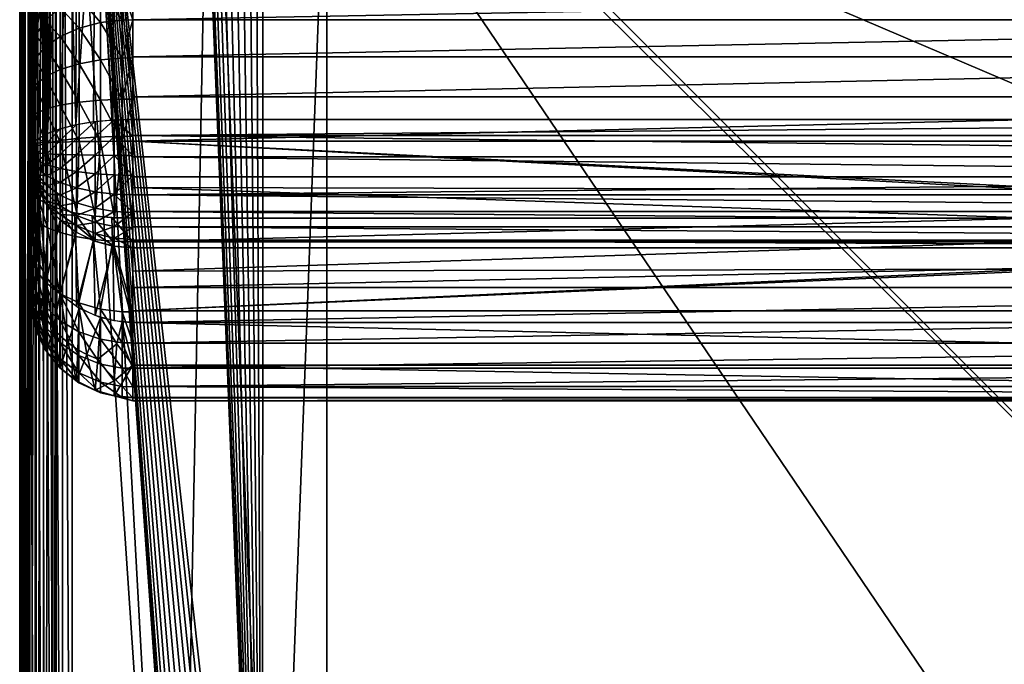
# Model space of a CAD drawing. Header units: inches. Extents: x 3608 to 4598, y -803 to 187.
# Tile 6 of 15: x 3608 to 4078, y -408 to -100. Entities that reach past the tile are written whole.
import ezdxf

# ---------------------------------------------------------------- set-up
doc = ezdxf.new("R2010")
doc.units = ezdxf.units.IN
doc.header["$MEASUREMENT"] = 0
doc.layers.add('Skum', color=2, linetype='Continuous')

msp = doc.modelspace()

# ---------------------------------------------------------------- linework, layer by layer
at = {"layer": 'Skum'}
for points in [[(3635.19, 158.25, 918.04), (3683.34, -721.5, 930.54), (3625.32, 142.13, 915)], [(3683.34, -721.5, 930.54), (3635.19, 158.25, 918.04), (3699.03, 87.83, 933.79)], [(3608.29, -757.87, 612.66), (3607.87, 142.13, 617.21), (3607.87, -757.87, 617.21)], [(3608.29, -757.87, 612.66), (3608.29, 142.13, 612.66), (3607.87, 142.13, 617.21)], [(3607.87, 142.13, 891.17), (3607.9, -757.87, 892.35), (3607.87, -757.87, 891.17)], [(3607.9, -757.87, 892.35), (3607.87, 142.13, 891.17), (3608.15, 142.13, 894.93)], [(3607.87, 142.13, 891.17), (3607.87, -757.87, 617.21), (3607.87, 142.13, 617.21)], [(3607.87, -757.87, 617.21), (3607.87, 142.13, 891.17), (3607.87, -757.87, 891.17)], [(3607.9, -757.87, 892.35), (3608.15, 142.13, 894.93), (3608.56, -757.87, 897.01)], [(3608.56, -757.87, 897.01), (3608.15, 142.13, 894.93), (3609.04, 142.13, 898.75)], [(3609.62, -757.87, 608.01), (3608.29, 142.13, 612.66), (3608.29, -757.87, 612.66)], [(3609.62, -757.87, 608.01), (3609.62, 142.13, 608.01), (3608.29, 142.13, 612.66)], [(3608.56, -757.87, 897.01), (3609.04, 142.13, 898.75), (3610.17, -757.87, 901.64)], [(3610.17, -757.87, 901.64), (3609.04, 142.13, 898.75), (3610.57, 142.13, 902.47)], [(3611.94, -757.87, 603.53), (3609.62, 142.13, 608.01), (3609.62, -757.87, 608.01)], [(3611.94, -757.87, 603.53), (3611.94, 142.13, 603.53), (3609.62, 142.13, 608.01)], [(3610.17, -757.87, 901.64), (3612.7, 142.13, 905.94), (3612.7, -757.87, 905.94)], [(3610.17, -757.87, 901.64), (3610.57, 142.13, 902.47), (3612.7, 142.13, 905.94)], [(3615.19, -757.87, 599.53), (3611.94, 142.13, 603.53), (3611.94, -757.87, 603.53)], [(3615.19, -757.87, 599.53), (3615.19, 142.13, 599.53), (3611.94, 142.13, 603.53)], [(3612.7, -757.87, 905.94), (3615.37, 142.13, 909.02), (3616.04, -757.87, 909.65)], [(3612.7, -757.87, 905.94), (3612.7, 142.13, 905.94), (3615.37, 142.13, 909.02)], [(3619.19, -757.87, 596.29), (3615.19, 142.13, 599.53), (3615.19, -757.87, 599.53)], [(3619.19, -757.87, 596.29), (3619.19, 142.13, 596.29), (3615.19, 142.13, 599.53)], [(3616.04, -757.87, 909.65), (3615.37, 142.13, 909.02), (3618.45, 142.13, 911.59)], [(3616.04, -757.87, 909.65), (3618.45, 142.13, 911.59), (3619.96, -757.87, 912.58)], [(3619.96, -757.87, 912.58), (3618.45, 142.13, 911.59), (3621.82, 142.13, 913.59)], [(3623.67, -757.87, 593.97), (3619.19, 142.13, 596.29), (3619.19, -757.87, 596.29)], [(3623.67, -757.87, 593.97), (3623.67, 142.13, 593.97), (3619.19, 142.13, 596.29)], [(3619.96, -757.87, 912.58), (3621.82, 142.13, 913.59), (3624.21, -757.87, 914.62)], [(3624.21, -757.87, 914.62), (3621.82, 142.13, 913.59), (3625.32, 142.13, 915)], [(3628.32, -757.87, 592.63), (3623.67, 142.13, 593.97), (3623.67, -757.87, 593.97)], [(3628.32, -757.87, 592.63), (3628.32, 142.13, 592.63), (3623.67, 142.13, 593.97)], [(3624.21, -757.87, 914.62), (3625.32, 142.13, 915), (3625.32, -757.87, 915)], [(3625.32, 142.13, 915), (3683.34, -721.5, 930.54), (3625.32, -757.87, 915)], [(3628.32, 142.13, 592.63), (3632.87, -757.87, 592.21), (3632.87, 142.13, 592.21)], [(3632.87, -757.87, 592.21), (3628.32, 142.13, 592.63), (3628.32, -757.87, 592.63)], [(3692.87, -697.87, 592.21), (3632.87, 142.13, 592.21), (3632.87, -757.87, 592.21)], [(3693.2, -694.23, 592.21), (3632.87, 142.13, 592.21), (3692.87, -697.87, 592.21)], [(3694.27, -690.51, 592.21), (3632.87, 142.13, 592.21), (3693.2, -694.23, 592.21)], [(3696.13, -686.93, 592.21), (3632.87, 142.13, 592.21), (3694.27, -690.51, 592.21)], [(3698.73, -683.73, 592.21), (3632.87, 142.13, 592.21), (3696.13, -686.93, 592.21)], [(3701.92, -681.13, 592.21), (3632.87, 142.13, 592.21), (3698.73, -683.73, 592.21)], [(3705.51, -679.27, 592.21), (3632.87, 142.13, 592.21), (3701.92, -681.13, 592.21)], [(3709.23, -678.2, 592.21), (3632.87, 142.13, 592.21), (3705.51, -679.27, 592.21)], [(3712.87, -677.87, 592.21), (3632.87, 142.13, 592.21), (3709.23, -678.2, 592.21)], [(3716.51, -678.2, 592.21), (3632.87, 142.13, 592.21), (3712.87, -677.87, 592.21)], [(3720.23, -679.27, 592.21), (3632.87, 142.13, 592.21), (3716.51, -678.2, 592.21)], [(3723.81, -681.13, 592.21), (3632.87, 142.13, 592.21), (3720.23, -679.27, 592.21)], [(3723.81, -681.13, 592.21), (3692.87, 82.13, 592.21), (3632.87, 142.13, 592.21)], [(3683.34, -721.5, 930.54), (3699.03, 87.83, 933.79), (3729.1, -666.43, 938.95)], [(3729.1, -666.43, 938.95), (3699.03, 87.83, 933.79), (3754.47, 9.47, 942.21)], [(3723.81, -681.13, 592.21), (3693.25, 78.23, 592.21), (3692.87, 82.13, 592.21)], [(3723.81, -681.13, 592.21), (3694.39, 74.48, 592.21), (3693.25, 78.23, 592.21)], [(3723.81, -681.13, 592.21), (3696.24, 71.02, 592.21), (3694.39, 74.48, 592.21)], [(3723.81, -681.13, 592.21), (3698.73, 67.99, 592.21), (3696.24, 71.02, 592.21)], [(3723.81, -681.13, 592.21), (3701.76, 65.5, 592.21), (3698.73, 67.99, 592.21)], [(3723.98, 65.5, 592.21), (4478.73, -683.73, 592.21), (3727.01, 67.99, 592.21)], [(3727.01, 67.99, 592.21), (4478.73, -683.73, 592.21), (4478.73, 67.99, 592.21)], [(3723.81, -681.13, 592.21), (3705.21, 63.65, 592.21), (3701.76, 65.5, 592.21)], [(3723.81, -681.13, 592.21), (3708.97, 62.51, 592.21), (3705.21, 63.65, 592.21)], [(3723.81, -681.13, 592.21), (3712.87, 62.13, 592.21), (3708.97, 62.51, 592.21)], [(3723.81, -681.13, 592.21), (3716.77, 62.51, 592.21), (3712.87, 62.13, 592.21)], [(3723.81, -681.13, 592.21), (3720.52, 63.65, 592.21), (3716.77, 62.51, 592.21)], [(3723.81, -681.13, 592.21), (3723.98, 65.5, 592.21), (3720.52, 63.65, 592.21)], [(3723.81, -681.13, 592.21), (4478.73, -683.73, 592.21), (3723.98, 65.5, 592.21)], [(3729.1, -666.43, 938.95), (3754.47, 9.47, 942.21), (3754.47, -625.21, 942.21)], [(4087.87, -482.87, 942.21), (3754.47, 9.47, 942.21), (4087.87, -132.87, 942.21)], [(4451.26, 9.47, 942.21), (4087.87, -132.87, 942.21), (3754.47, 9.47, 942.21)], [(3754.47, 9.47, 942.21), (4087.87, -482.87, 942.21), (3754.47, -625.21, 942.21)]]:
    msp.add_3dface(points, dxfattribs=at)

# ---------------------------------------------------------------- meshes
mesh = msp.add_polyface(dxfattribs=at)
corners = [(3661.87, 21.11, 1240.11), (3654.68, 19.46, 1232.05), (3661.87, 19.98, 1231.93), (3652.95, 20.29, 1240.17), (3647.64, 17.92, 1232.39), (3652.95, -13.64, 1289.62), (3661.87, -5.35, 1287), (3661.87, -13.38, 1290.4), (3652.95, -5.75, 1286.28), (3661.87, 2.33, 1281.96), (3652.95, 1.8, 1281.33), (3661.87, 9.18, 1275.35), (3652.95, 8.54, 1274.84), (3661.87, 14.74, 1267.4), (3652.95, 14.01, 1267.03), (3661.87, 18.66, 1258.54), (3652.95, 17.87, 1258.31), (3661.87, 20.77, 1249.27), (3652.95, 19.96, 1249.19), (3661.87, -155.46, 1335.86), (3652.95, -147.74, 1333.2), (3661.87, -147.48, 1333.97), (3652.95, -155.59, 1335.05), (3661.87, -164.7, 1336.4), (3643.83, -164.58, 1332.96), (3652.95, -164.67, 1335.58), (3661.87, -14.08, 1112.56), (3652.31, -62.58, 998.34), (3661.87, -61.73, 997.93), (3654.85, 4.21, 1171.94), (3654.68, 19.46, 1232.05), (3647.64, 17.92, 1232.39), (3652.59, -37.08, 1054.84), (3651.47, 3.62, 1172.11), (3661.87, -147.48, 1333.97), (3652.95, -13.64, 1289.62), (3661.87, -13.38, 1290.4), (3652.31, -147.78, 1333.08), (3661.87, -137.79, 938.37), (3656.87, -137.84, 938.62), (3656.87, -157.94, 936.25), (3661.87, -118.08, 944.55), (3656.87, -118.18, 944.78), (3661.87, -99.88, 954.29), (3656.87, -100.02, 954.51), (3656.87, -84.26, 967.21), (3656.87, -61.96, 998.04), (3661.87, -84.08, 967.02), (3646.46, -63.97, 999.01), (3646.46, -85.81, 968.81), (3646.46, -101.26, 956.37), (3646.46, -119.05, 946.84), (3646.46, -138.3, 940.8), (3646.46, -158, 938.48)]
mesh.append_faces([[corners[k] for k in face] for face in [(0, 1, 2), (1, 3, 4), (5, 6, 7), (8, 6, 5), (8, 9, 6), (10, 9, 8), (10, 11, 9), (12, 11, 10), (12, 13, 11), (14, 13, 12), (14, 15, 13), (16, 15, 14), (16, 17, 15), (18, 17, 16), (18, 0, 17), (3, 0, 18), (1, 0, 3), (19, 20, 21), (22, 19, 23), (22, 20, 19), (24, 22, 25), (26, 27, 28), (29, 30, 31), (32, 27, 26), (31, 33, 29), (29, 33, 26), (30, 29, 26), (33, 32, 26), (34, 35, 36), (35, 34, 37), (38, 39, 40), (41, 42, 39), (43, 44, 42), (43, 45, 44), (46, 45, 47), (48, 45, 46), (48, 49, 45), (49, 44, 45), (44, 49, 50), (50, 42, 44), (42, 50, 51), (51, 39, 42), (39, 51, 52), (52, 40, 39), (40, 52, 53)]])
mesh = msp.add_polyface(dxfattribs=at)
corners = [(3661.87, -264.85, 1141.06), (4543.87, -280.28, 1068.94), (3661.87, -280.28, 1068.94), (4543.87, -264.85, 1141.06), (3661.87, -244.49, 1211.95), (4092.87, -181.03, 937.86), (3661.87, -157.91, 935.99), (3661.87, -180.04, 937.67), (4092.87, -194.72, 941.36), (3661.87, -194.72, 941.36), (3661.87, -13.38, 1290.4), (4543.87, -147.48, 1333.97), (3661.87, -147.48, 1333.97), (3654.68, 19.46, 1232.05), (3661.87, -14.08, 1112.56), (3661.87, 19.98, 1231.93), (3661.87, -264.85, 1141.06), (3656.87, -244.25, 1211.87), (3661.87, -244.49, 1211.95), (4092.87, -194.72, 941.36), (3661.87, -205.94, 945), (4092.87, -205.94, 945), (3661.87, -194.72, 941.36), (3661.87, -280.41, 1031.02), (3656.83, -280.27, 1031.79), (3661.87, -281.99, 1050.45), (3661.87, -275.19, 1011.54), (3656.83, -275.15, 1012.21), (3661.87, -266.32, 993.05), (3656.83, -266.34, 993.59), (3661.87, -254.18, 976.52), (3656.83, -254.21, 976.95), (3661.87, -239.46, 962.75), (3656.83, -239.47, 963.09), (3656.87, -157.94, 936.25), (3661.87, -194.72, 941.36), (3661.87, -157.94, 935.99), (3656.87, -61.96, 998.04), (3661.87, -84.08, 967.02), (3661.87, -61.73, 997.93), (3661.87, -137.79, 938.37), (3661.87, -118.08, 944.55), (3656.87, -137.84, 938.62), (3661.87, -99.88, 954.29), (3656.87, -118.18, 944.78), (3656.87, -84.26, 967.21), (3661.87, 9.38, 1275.11), (4543.87, 2.44, 1281.87), (3661.87, 2.44, 1281.87), (3661.87, -6.03, 1287.35), (4543.87, -6.03, 1287.35), (3661.87, -13.38, 1290.4), (4543.87, 21.09, 1239.82), (3661.87, 21.09, 1239.82), (3661.87, 19.98, 1231.93), (4543.87, 20.68, 1249.9), (3661.87, 20.68, 1249.9), (4543.87, 18.4, 1259.31), (3661.87, 18.4, 1259.31), (3661.87, 14.61, 1267.62), (4543.87, 9.38, 1275.11), (4543.87, -208.84, 1306.28), (3661.87, -227.78, 1259.53), (3661.87, -208.84, 1306.28), (4543.87, -227.78, 1259.53), (3661.87, -244.49, 1211.95), (3661.87, -219.98, 950.65), (4092.87, -205.94, 945), (3661.87, -205.94, 945), (4092.87, -219.07, 950.22), (3661.87, -238.87, 962.3), (4543.87, -147.48, 1333.97), (3661.87, -155.23, 1335.83), (3661.87, -147.48, 1333.97), (3661.87, -205.11, 1313.32), (4543.87, -208.84, 1306.28), (3661.87, -208.84, 1306.28), (3661.87, -198.85, 1321.23), (4543.87, -205.11, 1313.32), (3661.87, -191.47, 1327.5), (4543.87, -198.85, 1321.23), (3661.87, -183.52, 1332), (4543.87, -191.47, 1327.5), (3661.87, -174.89, 1334.98), (4543.87, -174.89, 1334.98), (3661.87, -165.3, 1336.37), (4543.87, -165.3, 1336.37), (4543.87, -14.08, 1112.56), (3661.87, -14.08, 1112.56), (3661.87, -49.88, 1023.16), (4543.87, 13.54, 1204.81), (3661.87, 13.54, 1204.8), (4543.87, 19.98, 1231.93), (3661.87, 19.98, 1231.93)]
mesh.append_faces([[corners[k] for k in face] for face in [(0, 1, 2), (3, 0, 4), (5, 6, 7), (8, 7, 9), (5, 7, 8), (10, 11, 12), (13, 14, 15), (16, 17, 18), (19, 20, 21), (20, 19, 22), (23, 24, 25), (26, 27, 23), (28, 29, 26), (30, 31, 28), (32, 33, 30), (34, 35, 36), (37, 38, 39), (40, 34, 36), (41, 42, 40), (43, 44, 41), (38, 45, 43), (46, 47, 48), (49, 50, 51), (48, 50, 49), (52, 53, 54), (55, 56, 53), (57, 58, 56), (57, 59, 58), (60, 46, 59), (61, 62, 63), (62, 64, 65), (66, 67, 68), (66, 69, 67), (70, 69, 66), (71, 72, 73), (74, 75, 76), (77, 78, 74), (79, 80, 77), (81, 82, 79), (83, 84, 81), (85, 84, 83), (72, 86, 85), (87, 88, 89), (90, 91, 88), (91, 92, 93)]])
mesh = msp.add_polyface(dxfattribs=at)
corners = [(4543.87, -264.85, 1141.06), (3661.87, -244.49, 1211.95), (4543.87, -244.49, 1211.95), (3661.87, -69.26, 984.8), (4543.87, -69.26, 984.8), (4543.87, -61.73, 997.93), (4543.87, -194.72, 941.36), (4112.87, -181.03, 937.86), (4112.87, -194.72, 941.36), (4543.87, -180.04, 937.67), (4543.87, -157.91, 935.99), (3661.87, -83.4, 967.69), (4543.87, -83.4, 967.69), (3661.87, -99.93, 954.26), (4543.87, -99.93, 954.26), (3661.87, -117.63, 944.74), (4543.87, -117.63, 944.74), (3661.87, -136.77, 938.59), (4543.87, -136.77, 938.59), (3661.87, -157.91, 935.99), (4543.87, -147.48, 1333.97), (3661.87, -13.38, 1290.4), (4543.87, -13.38, 1290.4), (4112.87, -205.94, 945), (4112.87, -326.89, 618.39), (4112.87, -219.07, 950.22), (4112.87, -288.85, 606.03), (4112.87, -194.72, 941.36), (4112.87, -181.03, 937.86), (3661.87, -13.38, 1290.4), (4543.87, -6.03, 1287.35), (4543.87, -13.38, 1290.4), (3661.87, 2.44, 1281.87), (4543.87, 2.44, 1281.87), (4543.87, 21.09, 1239.82), (3661.87, 19.98, 1231.93), (4543.87, 19.98, 1231.93), (4543.87, 20.68, 1249.9), (3661.87, 21.09, 1239.82), (4543.87, 18.4, 1259.31), (3661.87, 20.68, 1249.9), (4543.87, 14.61, 1267.62), (3661.87, 14.61, 1267.62), (4543.87, 9.38, 1275.11), (3661.87, 9.38, 1275.11), (4112.87, -181.03, 937.86), (4092.87, -288.85, 606.03), (4112.87, -288.85, 606.03), (3661.87, -244.49, 1211.95), (4543.87, -227.78, 1259.53), (4543.87, -244.49, 1211.95), (3661.87, -227.78, 1259.53), (4543.87, -208.84, 1306.28), (4112.87, -326.89, 618.39), (4092.87, -219.07, 950.22), (4112.87, -219.07, 950.22), (4112.87, -205.94, 945), (4543.87, -194.72, 941.36), (4112.87, -194.72, 941.36), (4543.87, -205.94, 945), (3661.87, -238.87, 962.3), (4543.87, -238.87, 962.3), (4112.87, -219.07, 950.22), (4543.87, -219.98, 950.65), (4112.87, -205.94, 945), (4543.87, -254.45, 976.83), (3661.87, -266.32, 993.05), (4543.87, -266.32, 993.05), (3661.87, -254.45, 976.83), (4543.87, -165.3, 1336.37), (3661.87, -155.23, 1335.83), (4543.87, -155.23, 1335.83), (4543.87, -147.48, 1333.97), (3661.87, -205.11, 1313.32), (4543.87, -205.11, 1313.32), (4543.87, -208.84, 1306.28), (3661.87, -198.85, 1321.23), (4543.87, -198.85, 1321.23), (3661.87, -191.47, 1327.5), (4543.87, -191.47, 1327.5), (3661.87, -183.52, 1332), (4543.87, -183.52, 1332), (4543.87, -174.89, 1334.98), (3661.87, -165.3, 1336.37), (4543.87, 19.98, 1231.93), (3661.87, 13.54, 1204.8), (4543.87, 13.54, 1204.81), (4543.87, -49.88, 1023.16), (3661.87, -49.88, 1023.16), (4543.87, -61.73, 997.93), (4543.87, -14.08, 1112.56), (3661.87, -14.08, 1112.56)]
mesh.append_faces([[corners[k] for k in face] for face in [(0, 1, 2), (3, 4, 5), (6, 7, 8), (9, 7, 6), (10, 7, 9), (11, 12, 4), (13, 14, 12), (15, 16, 14), (17, 18, 16), (19, 10, 18), (19, 7, 10), (20, 21, 22), (23, 24, 25), (26, 27, 28), (26, 23, 27), (29, 30, 31), (32, 33, 30), (34, 35, 36), (37, 38, 34), (39, 40, 37), (41, 42, 39), (43, 42, 41), (33, 44, 43), (45, 46, 47), (48, 49, 50), (51, 52, 49), (53, 54, 55), (56, 57, 58), (57, 56, 59), (60, 61, 62), (62, 63, 64), (65, 66, 67), (61, 68, 65), (69, 70, 71), (71, 70, 72), (73, 74, 75), (76, 77, 74), (78, 79, 77), (80, 81, 79), (80, 82, 81), (83, 69, 82), (84, 85, 86), (87, 88, 89), (90, 88, 87), (86, 91, 90)]])
mesh = msp.add_polyface(dxfattribs=at)
corners = [(3635.05, -9.11, 1279.95), (3635.05, -15.85, 1282.81), (3627.22, -17.81, 1276.75), (3643.83, -6.98, 1283.96), (3643.83, -14.45, 1287.13), (3643.83, -155.98, 1332.46), (3652.95, -147.74, 1333.2), (3652.95, -155.59, 1335.05), (3643.83, -148.55, 1330.7), (3635.05, -156.66, 1327.97), (3635.05, -149.96, 1326.38), (3627.22, -157.61, 1321.67), (3635.05, -164.42, 1328.42), (3643.83, -164.58, 1332.96), (3652.59, -37.08, 1054.84), (3651.47, 3.62, 1172.11), (3642.01, -18.05, 1113.94), (3637.73, -20.08, 1114.65), (3643.12, -65.09, 999.56), (3630.79, -24.58, 1116.22), (3634.64, -69.16, 1001.53), (3634.64, -21.88, 1115.28), (3652.31, -62.58, 998.34), (3634.64, 11.92, 1233.74), (3627.22, -74.64, 1004.19), (3630.98, -16.77, 1279.98), (3634.64, -150.04, 1326.12), (3627.22, -151.93, 1320.33), (3635.05, -15.85, 1282.81), (3643.83, -14.45, 1287.13), (3643.12, -148.64, 1330.43), (3652.31, -147.78, 1333.08), (3652.95, -13.64, 1289.62), (3646.46, -63.97, 999.01), (3636.28, -89.1, 972.2), (3646.46, -85.81, 968.81), (3636.28, -68.22, 1001.08), (3627.22, -74.64, 1004.19), (3627.22, -94.08, 977.32), (3636.28, -103.87, 960.31), (3627.22, -107.82, 966.25), (3636.28, -120.88, 951.2), (3627.22, -123.64, 957.78), (3646.46, -101.26, 956.37), (3646.46, -119.05, 946.84), (3636.28, -139.29, 945.42), (3627.22, -140.77, 952.41), (3636.28, -158.12, 943.2), (3627.22, -158.3, 950.34), (3646.46, -138.3, 940.8), (3646.46, -158, 938.48)]
mesh.append_faces([[corners[k] for k in face] for face in [(0, 1, 2), (3, 4, 1), (5, 6, 7), (5, 8, 6), (9, 8, 5), (9, 10, 8), (11, 10, 9), (5, 12, 9), (7, 13, 5), (14, 15, 16), (17, 18, 16), (19, 20, 21), (14, 16, 18), (22, 14, 18), (18, 17, 20), (17, 21, 20), (19, 21, 23), (20, 19, 24), (25, 26, 27), (28, 26, 25), (29, 26, 28), (29, 30, 26), (29, 31, 30), (32, 31, 29), (33, 34, 35), (36, 34, 33), (37, 34, 36), (37, 38, 34), (38, 39, 34), (39, 38, 40), (40, 41, 39), (41, 40, 42), (34, 43, 35), (43, 34, 39), (39, 44, 43), (44, 39, 41), (42, 45, 41), (45, 42, 46), (46, 47, 45), (47, 46, 48), (41, 49, 44), (49, 41, 45), (45, 50, 49), (50, 45, 47)]])
mesh = msp.add_polyface(dxfattribs=at)
corners = [(3612.87, -28.18, 1243.62), (3612.87, -60.34, 1128.71), (3612.87, -28.05, 1243.49), (3612.87, -28.34, 1243.72), (3612.87, -28.51, 1243.79), (3612.87, -162.64, 1287.38), (3612.87, -105.81, 1019.32), (3613.75, -72.94, 1069.75), (3613.75, -33.51, 1182.7), (3612.87, -60.34, 1128.71), (3613.81, -97.21, 1015.15), (3612.87, -105.81, 1019.32), (3616.6, -88.94, 1011.14), (3621.13, -81.32, 1007.44), (3625.56, -29.28, 1117.86), (3622.51, -32.79, 1119.09), (3618.09, -39.56, 1121.46), (3620.47, -35.6, 1120.07), (3616.6, -42.64, 1122.53), (3630.79, -24.58, 1116.22), (3628.08, -26.84, 1117.01), (3627.22, -74.64, 1004.19), (3613.69, -25.75, 1252.28), (3612.87, -162.64, 1287.38), (3612.87, -28.51, 1243.79), (3613.81, -159.69, 1296.47), (3616.31, -22.94, 1260.95), (3616.6, -156.84, 1305.21), (3620.85, -20.23, 1269.3), (3621.13, -154.22, 1313.27), (3623.83, -18.98, 1273.17), (3627.22, -17.81, 1276.75), (3627.22, -151.93, 1320.33), (3630.98, -16.77, 1279.98), (3613.12, -114.73, 998.6), (3612.87, -111.07, 1010.48), (3612.87, -118.1, 1002.29), (3613.12, -101.32, 1017.14), (3612.87, -105.81, 1019.32), (3627.22, -74.64, 1004.19), (3620.08, -100.38, 983.82), (3627.22, -94.08, 977.32), (3620.08, -82.79, 1008.15), (3615.35, -107.47, 991.13), (3615.35, -91.95, 1012.6), (3615.35, -118.45, 982.29), (3613.12, -124.21, 990.96), (3620.08, -112.82, 973.8), (3627.22, -107.82, 966.25), (3627.22, -123.64, 957.78)]
mesh.append_faces([[corners[k] for k in face] for face in [(0, 1, 2), (3, 1, 0), (4, 1, 3), (5, 1, 4), (5, 6, 1), (7, 8, 9), (10, 9, 11), (7, 10, 12), (13, 14, 15), (16, 13, 17), (18, 7, 12), (8, 7, 18), (10, 7, 9), (19, 20, 21), (20, 14, 21), (14, 13, 21), (15, 17, 13), (13, 16, 12), (16, 18, 12), (22, 23, 24), (22, 25, 23), (26, 25, 22), (26, 27, 25), (28, 27, 26), (28, 29, 27), (30, 29, 28), (31, 29, 30), (31, 32, 29), (33, 32, 31), (34, 35, 36), (35, 37, 38), (39, 40, 41), (42, 40, 39), (42, 43, 40), (44, 43, 42), (44, 34, 43), (37, 34, 44), (35, 34, 37), (34, 45, 43), (45, 34, 46), (43, 47, 40), (47, 43, 45), (40, 48, 41), (48, 40, 47), (47, 49, 48)]])
mesh = msp.add_polyface(dxfattribs=at)
corners = [(4092.87, -288.85, 606.03), (4092.87, -292.66, 599.22), (4092.87, -290.42, 602.44), (4092.87, -194.72, 941.36), (4092.87, -181.03, 937.86), (4092.87, -326.89, 618.39), (4092.87, -205.94, 945), (4092.87, -219.07, 950.22), (4092.87, -327.73, 614.56), (4092.87, -327.81, 610.64), (4092.87, -327.12, 606.78), (4092.87, -325.69, 603.13), (4092.87, -323.58, 599.83), (4092.87, -320.86, 597), (4092.87, -317.64, 594.76), (4092.87, -314.05, 593.19), (4092.87, -310.22, 592.35), (4092.87, -306.3, 592.27), (4092.87, -302.44, 592.96), (4092.87, -298.79, 594.39), (4092.87, -295.49, 596.5), (3661.87, -69.26, 984.8), (4543.87, -61.73, 997.93), (3661.87, -61.73, 997.93), (3661.87, -83.4, 967.69), (4543.87, -69.26, 984.8), (3661.87, -99.93, 954.26), (4543.87, -83.4, 967.69), (3661.87, -117.63, 944.74), (4543.87, -99.93, 954.26), (3661.87, -136.77, 938.59), (4543.87, -117.63, 944.74), (3661.87, -157.91, 935.99), (4543.87, -136.77, 938.59), (4092.87, -181.03, 937.86), (4112.87, -181.03, 937.86), (4092.87, -288.85, 606.03), (4112.87, -181.03, 937.86), (4092.87, -181.03, 937.86), (4092.87, -219.07, 950.22), (4112.87, -326.89, 618.39), (4092.87, -326.89, 618.39), (4543.87, -280.28, 1068.94), (3661.87, -281.91, 1053.89), (3661.87, -280.28, 1068.94), (4543.87, -280.53, 1031.75), (3661.87, -280.53, 1031.75), (3661.87, -275.04, 1011.16), (4543.87, -266.32, 993.05), (3661.87, -266.32, 993.05), (4543.87, -254.45, 976.83), (3661.87, -254.45, 976.83), (3661.87, -238.87, 962.3), (4112.87, -219.07, 950.22), (4092.87, -219.07, 950.22), (4543.87, -238.87, 962.3), (4092.87, -290.42, 602.44), (4112.87, -288.85, 606.03), (4092.87, -288.85, 606.03), (4092.87, -292.66, 599.22), (4112.87, -292.46, 599.46), (4092.87, -295.49, 596.5), (4112.87, -295.33, 596.63), (4092.87, -298.79, 594.39), (4112.87, -298.79, 594.39), (4092.87, -302.44, 592.96), (4092.87, -306.3, 592.27), (4112.87, -302.63, 592.91), (4092.87, -310.22, 592.35), (4112.87, -306.62, 592.25), (4092.87, -314.05, 593.19), (4112.87, -310.49, 592.38), (4112.87, -327.7, 614.83), (4092.87, -327.73, 614.56), (4092.87, -326.89, 618.39), (4543.87, -61.73, 997.93), (3661.87, -49.88, 1023.16), (3661.87, -61.73, 997.93)]
mesh.append_faces([[corners[k] for k in face] for face in [(0, 1, 2), (3, 0, 4), (5, 6, 7), (5, 3, 6), (5, 0, 3), (8, 0, 5), (9, 0, 8), (10, 0, 9), (11, 0, 10), (12, 0, 11), (13, 0, 12), (14, 0, 13), (15, 0, 14), (16, 0, 15), (17, 0, 16), (18, 0, 17), (19, 0, 18), (20, 0, 19), (1, 0, 20), (21, 22, 23), (24, 25, 21), (26, 27, 24), (28, 29, 26), (30, 31, 28), (32, 33, 30), (32, 34, 35), (36, 37, 38), (39, 40, 41), (42, 43, 44), (45, 46, 43), (45, 47, 46), (48, 49, 47), (50, 51, 49), (52, 53, 54), (55, 52, 51), (56, 57, 58), (59, 60, 56), (61, 62, 59), (63, 64, 61), (65, 64, 63), (66, 67, 65), (68, 69, 66), (70, 71, 68), (72, 73, 74), (75, 76, 77)]])
mesh = msp.add_polyface(dxfattribs=at)
corners = [(3612.87, -162.64, 1287.38), (3612.87, -111.44, 1009.97), (3612.87, -105.81, 1019.32), (3612.87, -118.64, 1001.76), (3612.87, -127.2, 994.98), (3612.87, -136.82, 989.82), (3612.87, -147.21, 986.47), (3612.87, -158.03, 985.02), (3635.05, -149.96, 1326.38), (3627.22, -157.61, 1321.67), (3627.22, -151.93, 1320.33), (3620.85, -158.79, 1313.93), (3621.07, -154.25, 1313.19), (3616.6, -156.84, 1305.21), (3616.31, -160.1, 1305.25), (3613.81, -159.69, 1296.47), (3613.69, -161.47, 1296.23), (3612.87, -162.64, 1287.38), (3613.69, -163.3, 1296.34), (3616.31, -163.62, 1305.45), (3620.85, -163.92, 1314.22), (3627.22, -164.2, 1322.05), (3613.12, -146.95, 981.41), (3612.87, -158.73, 984.99), (3613.12, -159.04, 979.98), (3612.87, -147.63, 986.37), (3613.12, -135.13, 985.11), (3612.87, -136.79, 989.84), (3613.12, -124.21, 990.96), (3612.87, -126.78, 995.25), (3613.12, -114.73, 998.6), (3612.87, -118.1, 1002.29), (3615.35, -131.09, 975.51), (3615.35, -118.45, 982.29), (3620.08, -127.15, 966.13), (3620.08, -112.82, 973.8), (3627.22, -123.64, 957.78), (3615.35, -144.78, 971.22), (3615.35, -158.78, 969.57), (3620.08, -142.66, 961.27), (3620.08, -158.52, 959.4), (3627.22, -140.77, 952.41), (3627.22, -158.3, 950.34)]
mesh.append_faces([[corners[k] for k in face] for face in [(0, 1, 2), (0, 3, 1), (0, 4, 3), (0, 5, 4), (0, 6, 5), (0, 7, 6), (8, 9, 10), (11, 10, 9), (11, 12, 10), (11, 13, 12), (14, 13, 11), (14, 15, 13), (16, 15, 14), (16, 17, 15), (14, 18, 16), (19, 11, 20), (11, 19, 14), (20, 9, 21), (9, 20, 11), (22, 23, 24), (22, 25, 23), (26, 25, 22), (26, 27, 25), (28, 27, 26), (28, 29, 27), (30, 29, 28), (30, 31, 29), (28, 32, 33), (32, 28, 26), (33, 34, 35), (34, 33, 32), (36, 35, 34), (26, 37, 32), (37, 26, 22), (22, 38, 37), (38, 22, 24), (32, 39, 34), (39, 32, 37), (37, 40, 39), (40, 37, 38), (34, 41, 36), (41, 34, 39), (39, 42, 41), (42, 39, 40)]])
mesh = msp.add_polyface(dxfattribs=at)
corners = [(3612.87, -163.87, 1286.82), (3612.87, -163.67, 1287.13), (3612.87, -163.78, 1286.99), (3612.87, -162.64, 1287.38), (3612.87, -168.94, 985.52), (3612.87, -158.03, 985.02), (3612.87, -179.58, 987.96), (3612.87, -162.82, 1287.42), (3612.87, -163.01, 1287.43), (3612.87, -163.19, 1287.4), (3612.87, -163.37, 1287.34), (3612.87, -163.53, 1287.25), (3613.69, -161.47, 1296.23), (3612.87, -162.8, 1287.42), (3612.87, -162.64, 1287.38), (3612.87, -163.79, 1286.97), (3613.69, -172.06, 1290.36), (3612.87, -163.87, 1286.82), (3613.69, -163.3, 1296.34), (3612.87, -162.99, 1287.43), (3613.69, -165.19, 1296.09), (3612.87, -163.18, 1287.4), (3613.69, -167.02, 1295.47), (3612.87, -163.37, 1287.34), (3612.87, -163.53, 1287.24), (3613.69, -168.71, 1294.51), (3613.69, -170.14, 1293.26), (3612.87, -163.68, 1287.12), (3613.69, -171.28, 1291.82), (3616.31, -176.76, 1299.54), (3616.31, -174, 1301.93), (3616.31, -170.77, 1303.79), (3616.31, -167.24, 1304.98), (3616.31, -163.62, 1305.45), (3616.31, -160.1, 1305.25), (3620.85, -169.22, 1313.53), (3620.85, -174.37, 1311.79), (3620.85, -163.92, 1314.22), (3627.22, -170.98, 1321.16), (3627.22, -164.2, 1322.05), (3620.08, -158.52, 959.4), (3627.22, -190.29, 955), (3627.22, -158.3, 950.34), (3615.35, -158.78, 969.57), (3616.26, -185.12, 970.92), (3613.12, -159.04, 979.98), (3613.67, -182.3, 979.58), (3612.87, -169.54, 985.6), (3612.87, -179.58, 987.96), (3612.87, -158.73, 984.99)]
mesh.append_faces([[corners[k] for k in face] for face in [(0, 1, 2), (3, 4, 5), (3, 6, 4), (7, 0, 3), (8, 0, 7), (9, 0, 8), (10, 0, 9), (11, 0, 10), (1, 0, 11), (12, 13, 14), (15, 16, 17), (18, 13, 12), (18, 19, 13), (20, 19, 18), (20, 21, 19), (22, 21, 20), (22, 23, 21), (22, 24, 23), (25, 24, 22), (26, 24, 25), (26, 27, 24), (26, 15, 27), (28, 15, 26), (28, 16, 15), (29, 28, 26), (30, 26, 25), (25, 31, 30), (31, 25, 22), (22, 32, 31), (32, 22, 20), (20, 33, 32), (33, 20, 18), (18, 34, 33), (31, 35, 36), (35, 31, 32), (32, 37, 35), (37, 32, 33), (38, 36, 35), (35, 39, 38), (39, 35, 37), (40, 41, 42), (43, 44, 40), (45, 46, 43), (45, 47, 48), (45, 49, 47)]])
mesh = msp.add_polyface(dxfattribs=at)
corners = [(3612.87, -162.64, 1287.38), (3612.87, -179.61, 987.97), (3612.87, -179.58, 987.96), (3612.87, -190.82, 991.61), (3612.87, -200.86, 995.89), (3612.87, -209.98, 1001.9), (3612.87, -197.89, 1196.8), (3612.87, -217.32, 1129.16), (3612.87, -163.87, 1286.82), (3616.9, -185.59, 969.45), (3616.6, -196.61, 973.77), (3621.2, -199.26, 965.61), (3613.81, -193.78, 982.49), (3612.87, -179.58, 987.96), (3612.87, -190.82, 991.61), (3613.91, -182.68, 978.41), (3621.49, -188.16, 961.55), (3627.22, -201.51, 958.65), (3627.22, -190.29, 955), (3613.69, -171.28, 1291.82), (3616.31, -180.43, 1293.98), (3613.69, -172.06, 1290.36), (3616.31, -178.93, 1296.77), (3620.85, -186.3, 1301.54), (3620.85, -188.49, 1297.46), (3627.22, -192.88, 1305.8), (3627.22, -195.68, 1300.57), (3635.05, -198.22, 1309.26), (3616.31, -176.76, 1299.54), (3613.69, -170.14, 1293.26), (3616.31, -174, 1301.93), (3620.85, -183.12, 1305.58), (3627.22, -188.8, 1310.98), (3620.85, -179.09, 1309.08), (3620.85, -174.37, 1311.79), (3616.31, -170.77, 1303.79), (3627.22, -183.63, 1315.47), (3627.22, -177.59, 1318.94), (3627.22, -170.98, 1321.16), (3635.05, -193.41, 1315.36), (3612.87, -200.86, 995.89), (3613.79, -193.74, 982.6), (3612.87, -190.82, 991.61), (3620.08, -158.52, 959.4), (3620.81, -187.84, 962.52), (3627.22, -190.29, 955), (3616.26, -185.12, 970.92), (3615.35, -158.78, 969.57), (3613.67, -182.3, 979.58), (3613.12, -159.04, 979.98), (3612.87, -179.58, 987.96), (3612.87, -163.87, 1286.82), (3613.69, -206.37, 1199.56), (3612.87, -197.89, 1196.8), (3616.31, -215.04, 1202.38), (3613.81, -172.65, 1290.62), (3616.6, -181.09, 1294.26)]
mesh.append_faces([[corners[k] for k in face] for face in [(0, 1, 2), (0, 3, 1), (0, 4, 3), (0, 5, 4), (0, 6, 7), (0, 8, 6), (9, 10, 11), (12, 13, 14), (12, 15, 13), (10, 15, 12), (16, 17, 18), (9, 11, 16), (10, 9, 15), (19, 20, 21), (22, 20, 19), (23, 20, 22), (23, 24, 20), (25, 24, 23), (25, 26, 24), (27, 26, 25), (19, 28, 22), (29, 30, 28), (22, 31, 23), (31, 22, 28), (23, 32, 25), (32, 23, 31), (28, 33, 31), (33, 28, 30), (30, 34, 33), (34, 30, 35), (31, 36, 32), (36, 31, 33), (33, 37, 36), (37, 33, 34), (34, 38, 37), (39, 25, 32), (40, 41, 42), (43, 44, 45), (43, 46, 44), (47, 48, 46), (49, 50, 48), (51, 52, 53), (54, 55, 56), (52, 51, 55)]])
mesh = msp.add_polyface(dxfattribs=at)
corners = [(3642.41, -193.48, 945.19), (3652.16, -205.64, 945.93), (3651.83, -194.4, 942.34), (3643.12, -204.79, 948.55), (3634.1, -192.06, 949.56), (3634.57, -203.38, 952.91), (3627.22, -190.29, 955), (3635.05, -198.22, 1309.26), (3635.05, -201.52, 1303.1), (3627.22, -195.68, 1300.57), (3643.83, -205.69, 1304.91), (3643.83, -202.04, 1311.73), (3652.95, -208.1, 1305.95), (3652.95, -204.24, 1313.16), (3627.22, -192.88, 1305.8), (3635.05, -193.41, 1315.36), (3643.83, -196.71, 1318.5), (3627.22, -188.8, 1310.98), (3635.05, -187.33, 1320.65), (3627.22, -183.63, 1315.47), (3635.05, -180.2, 1324.74), (3627.22, -177.59, 1318.94), (3643.83, -189.96, 1324.35), (3643.83, -182.06, 1328.89), (3652.95, -198.61, 1320.3), (3652.95, -191.48, 1326.49), (3652.95, -183.14, 1331.28), (3635.05, -172.41, 1327.36), (3627.22, -170.98, 1321.16), (3635.05, -164.42, 1328.42), (3627.22, -164.2, 1322.05), (3643.83, -173.43, 1331.79), (3643.83, -164.58, 1332.96), (3635.05, -156.66, 1327.97), (3627.22, -157.61, 1321.67), (3643.83, -155.98, 1332.46), (3652.95, -174.03, 1334.35), (3652.95, -164.67, 1335.58), (3634.57, -203.38, 952.91), (3636.14, -235.14, 968.64), (3643.12, -204.79, 948.55), (3646.46, -158, 938.48), (3643.95, -193.67, 944.58), (3653.06, -194.47, 942.12), (3636.28, -158.12, 943.2), (3635.12, -192.27, 948.91), (3627.22, -158.3, 950.34), (3627.22, -190.29, 955), (3635.05, -236.89, 1209.48), (3634.64, -201.27, 1302.99), (3643.12, -205.42, 1304.79)]
mesh.append_faces([[corners[k] for k in face] for face in [(0, 1, 2), (0, 3, 1), (4, 3, 0), (4, 5, 3), (6, 5, 4), (7, 8, 9), (7, 10, 8), (11, 10, 7), (11, 12, 10), (13, 12, 11), (14, 15, 7), (7, 16, 11), (16, 7, 15), (17, 18, 15), (18, 17, 19), (19, 20, 18), (20, 19, 21), (15, 22, 16), (22, 15, 18), (18, 23, 22), (23, 18, 20), (11, 24, 13), (24, 11, 16), (25, 16, 22), (26, 22, 23), (21, 27, 20), (27, 21, 28), (28, 29, 27), (29, 28, 30), (20, 31, 23), (31, 20, 27), (27, 32, 31), (32, 27, 29), (30, 33, 29), (33, 30, 34), (29, 35, 32), (36, 23, 31), (37, 31, 32), (38, 39, 40), (41, 42, 43), (44, 42, 41), (44, 45, 42), (46, 45, 44), (46, 47, 45), (48, 49, 50)]])
mesh = msp.add_polyface(dxfattribs=at)
corners = [(3651.83, -194.4, 942.34), (3661.87, -205.94, 945), (3661.87, -194.72, 941.36), (3652.16, -205.64, 945.93), (3652.95, -204.24, 1313.16), (3661.87, -208.84, 1306.28), (3652.95, -208.1, 1305.95), (3661.87, -204.93, 1313.6), (3661.87, -199.2, 1320.87), (3652.95, -198.61, 1320.3), (3661.87, -191.96, 1327.16), (3652.95, -191.48, 1326.49), (3652.95, -183.14, 1331.28), (3661.87, -183.48, 1332.02), (3661.87, -174.21, 1335.14), (3652.95, -174.03, 1334.35), (3652.95, -164.67, 1335.58), (3661.87, -164.7, 1336.4), (3652.95, -155.59, 1335.05), (3643.83, -196.71, 1318.5), (3643.83, -189.96, 1324.35), (3643.83, -182.06, 1328.89), (3643.83, -173.43, 1331.79), (3652.95, -279.48, 1068.8), (3661.87, -264.85, 1141.06), (3661.87, -280.28, 1068.94), (3654.26, -254.71, 1176.53), (3656.87, -244.25, 1211.87), (3652.95, -272.39, 1104.95), (3643.83, -276.9, 1068.34), (3645.14, -262, 1140.35), (3646.46, -242.13, 1211.18), (3652.4, -205.66, 945.88), (3661.87, -239.46, 962.75), (3661.87, -205.94, 945), (3661.87, -281.99, 1050.45), (3652.95, -279.48, 1068.8), (3661.87, -280.28, 1068.94), (3656.83, -280.27, 1031.79), (3646.37, -278.04, 1032.16), (3661.87, -280.41, 1031.02), (3656.83, -275.15, 1012.21), (3661.87, -275.19, 1011.54), (3656.83, -266.34, 993.59), (3661.87, -266.32, 993.05), (3656.83, -254.21, 976.95), (3661.87, -254.18, 976.52), (3656.83, -239.47, 963.09), (3646.37, -238.08, 964.87), (3646.37, -252.52, 978.44), (3646.37, -264.4, 994.74), (3646.37, -273.03, 1012.98), (3656.87, -157.94, 936.25), (3653.06, -194.47, 942.12), (3661.87, -194.72, 941.36), (3646.46, -158, 938.48), (3661.87, -244.49, 1211.95), (3652.31, -207.98, 1305.9), (3661.87, -208.84, 1306.28), (3652.95, -243.71, 1211.69)]
mesh.append_faces([[corners[k] for k in face] for face in [(0, 1, 2), (0, 3, 1), (4, 5, 6), (4, 7, 5), (4, 8, 7), (9, 8, 4), (9, 10, 8), (11, 10, 9), (12, 10, 11), (12, 13, 10), (12, 14, 13), (15, 14, 12), (16, 14, 15), (16, 17, 14), (18, 17, 16), (19, 11, 9), (20, 12, 11), (21, 15, 12), (22, 16, 15), (23, 24, 25), (26, 27, 24), (28, 23, 29), (26, 28, 30), (28, 26, 24), (27, 26, 31), (23, 28, 24), (32, 33, 34), (35, 36, 37), (36, 38, 39), (35, 38, 36), (40, 41, 38), (42, 43, 41), (44, 45, 43), (46, 47, 45), (32, 47, 33), (32, 48, 47), (48, 45, 47), (49, 43, 45), (50, 41, 43), (51, 38, 41), (52, 53, 54), (55, 53, 52), (56, 57, 58), (59, 57, 56)]])
mesh = msp.add_polyface(dxfattribs=at)
corners = [(3612.87, -162.64, 1287.38), (3612.87, -217.87, 1009.43), (3612.87, -209.98, 1001.9), (3612.87, -224.3, 1018.26), (3612.87, -229.06, 1028.08), (3612.87, -231.99, 1038.6), (3612.87, -232.99, 1049.47), (3612.87, -232.04, 1060.34), (3612.87, -217.32, 1129.16), (3627.22, -190.29, 955), (3627.22, -201.51, 958.65), (3634.57, -203.38, 952.91), (3621.49, -188.16, 961.55), (3621.2, -199.26, 965.61), (3615.35, -212.54, 1201.57), (3618.02, -238.53, 1134.47), (3615.81, -233.54, 1133.22), (3612.87, -217.32, 1129.16), (3613.69, -240.82, 1061.91), (3612.87, -232.04, 1060.34), (3613.12, -202.64, 1198.35), (3612.87, -197.89, 1196.8), (3613.46, -215.49, 1165.26), (3613.69, -233.99, 1096.74), (3620.08, -222.22, 1204.71), (3613.79, -193.74, 982.6), (3613.08, -212.31, 997.91), (3615.24, -218.76, 989.65), (3613.08, -221.13, 1006.2), (3612.87, -224.3, 1018.26), (3613.08, -228.38, 1016.14), (3612.87, -217.87, 1009.43), (3612.87, -209.98, 1001.9), (3612.87, -200.86, 995.89), (3612.87, -229.06, 1028.08), (3613.08, -233.64, 1027.27), (3627.22, -201.51, 958.65), (3627.06, -230.7, 974.33), (3634.57, -203.38, 952.91), (3621.18, -199.25, 965.64), (3619.92, -225.07, 981.55), (3616.6, -196.61, 973.77), (3615.24, -228.98, 999.25), (3615.24, -237.39, 1010.79), (3619.92, -236.67, 992.45), (3627.22, -230.84, 1207.51), (3627.22, -195.68, 1300.57), (3634.64, -201.27, 1302.99), (3620.85, -223.39, 1205.09), (3621.13, -188.86, 1297.62), (3616.6, -181.09, 1294.26), (3616.31, -215.04, 1202.38), (3613.69, -206.37, 1199.56), (3613.81, -172.65, 1290.62)]
mesh.append_faces([[corners[k] for k in face] for face in [(0, 1, 2), (0, 3, 1), (0, 4, 3), (0, 5, 4), (0, 6, 5), (0, 7, 6), (0, 8, 7), (9, 10, 11), (12, 13, 10), (14, 15, 16), (17, 18, 19), (20, 17, 21), (22, 20, 14), (22, 23, 17), (16, 22, 14), (23, 22, 16), (20, 22, 17), (15, 14, 24), (25, 26, 27), (28, 29, 30), (28, 31, 29), (28, 32, 31), (26, 32, 28), (26, 33, 32), (34, 30, 29), (34, 35, 30), (36, 37, 38), (39, 37, 36), (39, 40, 37), (41, 40, 39), (41, 27, 40), (25, 27, 41), (26, 25, 33), (26, 42, 27), (42, 26, 28), (28, 43, 42), (43, 28, 30), (27, 44, 40), (44, 27, 42), (45, 46, 47), (48, 46, 45), (48, 49, 46), (48, 50, 49), (51, 50, 48), (52, 53, 51)]])
mesh = msp.add_polyface(dxfattribs=at)
corners = [(3640, -259.85, 1139.81), (3646.46, -242.13, 1211.18), (3645.14, -262, 1140.35), (3635.05, -272.42, 1067.54), (3635.66, -257.48, 1139.22), (3630.98, -254.22, 1138.4), (3636.28, -237.63, 1209.72), (3652.95, -272.39, 1104.95), (3643.83, -276.9, 1068.34), (3654.26, -254.71, 1176.53), (3627.22, -230.84, 1207.51), (3627.22, -266.15, 1066.42), (3627.22, -266.15, 1066.42), (3636.14, -273.33, 1032.93), (3627.06, -266.21, 1034.11), (3635.05, -272.42, 1067.54), (3643.83, -276.9, 1068.34), (3646.37, -278.04, 1032.16), (3652.95, -279.48, 1068.8), (3643.12, -204.79, 948.55), (3646.37, -238.08, 964.87), (3652.4, -205.66, 945.88), (3636.14, -235.14, 968.64), (3634.57, -203.38, 952.91), (3627.06, -230.7, 974.33), (3636.14, -248.94, 981.61), (3627.06, -243.53, 986.39), (3636.14, -260.29, 997.19), (3627.06, -254.09, 1000.87), (3646.37, -252.52, 978.44), (3646.37, -264.4, 994.74), (3656.83, -254.21, 976.95), (3656.83, -266.34, 993.59), (3636.14, -268.54, 1014.61), (3627.06, -261.75, 1017.07), (3646.37, -273.03, 1012.98), (3656.83, -275.15, 1012.21), (3656.83, -280.27, 1031.79), (3643.83, -241.22, 1210.88), (3652.31, -207.98, 1305.9), (3652.95, -243.71, 1211.69), (3643.12, -205.42, 1304.79), (3635.05, -236.89, 1209.48), (3627.22, -230.84, 1207.51), (3634.64, -201.27, 1302.99)]
mesh.append_faces([[corners[k] for k in face] for face in [(0, 1, 2), (0, 3, 4), (5, 6, 4), (2, 7, 8), (9, 2, 1), (0, 2, 8), (1, 0, 6), (0, 4, 6), (3, 0, 8), (5, 4, 3), (6, 5, 10), (11, 5, 3), (12, 13, 14), (15, 13, 12), (16, 13, 15), (16, 17, 13), (18, 17, 16), (19, 20, 21), (19, 22, 20), (23, 24, 22), (24, 25, 22), (25, 24, 26), (26, 27, 25), (27, 26, 28), (22, 29, 20), (29, 22, 25), (25, 30, 29), (30, 25, 27), (31, 20, 29), (32, 29, 30), (28, 33, 27), (33, 28, 34), (34, 13, 33), (13, 34, 14), (27, 35, 30), (35, 27, 33), (33, 17, 35), (17, 33, 13), (36, 30, 35), (37, 35, 17), (38, 39, 40), (38, 41, 39), (42, 41, 38), (43, 44, 42)]])
mesh = msp.add_polyface(dxfattribs=at)
corners = [(4543.87, -280.28, 1068.94), (3661.87, -264.85, 1141.06), (4543.87, -264.85, 1141.06), (4112.87, -326.89, 618.39), (4112.87, -327.81, 610.64), (4112.87, -327.73, 614.56), (4112.87, -288.85, 606.03), (4112.87, -205.94, 945), (4112.87, -290.42, 602.44), (4112.87, -292.66, 599.22), (4112.87, -295.49, 596.5), (4112.87, -298.79, 594.39), (4112.87, -302.44, 592.96), (4112.87, -306.3, 592.27), (4112.87, -310.22, 592.35), (4112.87, -314.05, 593.19), (4112.87, -317.64, 594.76), (4112.87, -320.86, 597), (4112.87, -323.58, 599.83), (4112.87, -325.69, 603.13), (4112.87, -327.12, 606.78), (4543.87, -281.91, 1053.89), (3661.87, -281.91, 1053.89), (4543.87, -280.28, 1068.94), (4543.87, -280.53, 1031.75), (4543.87, -275.04, 1011.16), (3661.87, -275.04, 1011.16), (4543.87, -266.32, 993.05), (4092.87, -314.05, 593.19), (4112.87, -317.41, 594.63), (4112.87, -314.05, 593.19), (4092.87, -290.42, 602.44), (4112.87, -290.29, 602.67), (4112.87, -288.85, 606.03), (4112.87, -292.46, 599.46), (4092.87, -292.66, 599.22), (4112.87, -295.33, 596.63), (4092.87, -295.49, 596.5), (4112.87, -298.79, 594.39), (4092.87, -302.44, 592.96), (4112.87, -302.63, 592.91), (4092.87, -306.3, 592.27), (4112.87, -306.62, 592.25), (4092.87, -310.22, 592.35), (4112.87, -310.49, 592.38), (4112.87, -327.7, 614.83), (4092.87, -326.89, 618.39), (4112.87, -326.89, 618.39), (4112.87, -327.83, 610.96), (4092.87, -327.73, 614.56), (4092.87, -327.81, 610.64), (4112.87, -327.17, 606.98), (4092.87, -327.12, 606.78), (4112.87, -325.69, 603.13), (4092.87, -325.69, 603.13), (4092.87, -323.58, 599.83), (4112.87, -323.45, 599.67), (4092.87, -320.86, 597), (4112.87, -320.62, 596.8), (4092.87, -317.64, 594.76)]
mesh.append_faces([[corners[k] for k in face] for face in [(0, 1, 2), (3, 4, 5), (6, 3, 7), (8, 3, 6), (9, 3, 8), (10, 3, 9), (11, 3, 10), (12, 3, 11), (13, 3, 12), (14, 3, 13), (15, 3, 14), (16, 3, 15), (17, 3, 16), (18, 3, 17), (19, 3, 18), (20, 3, 19), (4, 3, 20), (21, 22, 23), (24, 22, 21), (25, 26, 24), (27, 26, 25), (28, 29, 30), (31, 32, 33), (31, 34, 32), (35, 36, 34), (37, 38, 36), (39, 40, 38), (41, 42, 40), (43, 44, 42), (28, 30, 44), (45, 46, 47), (48, 49, 45), (48, 50, 49), (51, 50, 48), (51, 52, 50), (53, 52, 51), (53, 54, 52), (53, 55, 54), (56, 55, 53), (56, 57, 55), (58, 57, 56), (58, 59, 57), (29, 59, 58), (29, 28, 59)]])
mesh = msp.add_polyface(dxfattribs=at)
corners = [(3613.69, -233.99, 1096.74), (3613.69, -240.82, 1061.91), (3612.87, -217.32, 1129.16), (3630.98, -254.22, 1138.4), (3627.22, -266.15, 1066.42), (3627.22, -250.93, 1137.58), (3623.83, -247.28, 1136.66), (3620.08, -222.22, 1204.71), (3620.46, -242.74, 1135.52), (3620.85, -258.44, 1065.05), (3618.02, -238.53, 1134.47), (3615.81, -233.54, 1133.22), (3616.31, -249.8, 1063.51), (3627.22, -230.84, 1207.51), (3612.87, -231.99, 1038.6), (3613.08, -233.64, 1027.27), (3612.87, -229.06, 1028.08), (3613.08, -236.7, 1038.97), (3612.87, -232.99, 1049.47), (3613.69, -240.82, 1061.91), (3612.87, -232.04, 1060.34), (3615.24, -247.04, 1037.27), (3616.31, -249.8, 1063.51), (3619.92, -257.17, 1035.6), (3620.85, -258.44, 1065.05), (3627.06, -266.21, 1034.11), (3627.22, -266.15, 1066.42), (3615.24, -228.98, 999.25), (3619.92, -246.22, 1005.55), (3619.92, -236.67, 992.45), (3615.24, -237.39, 1010.79), (3619.92, -225.07, 981.55), (3627.06, -243.53, 986.39), (3627.06, -230.7, 974.33), (3627.06, -254.09, 1000.87), (3613.08, -228.38, 1016.14), (3615.24, -243.49, 1023.69), (3619.92, -253.15, 1020.19), (3627.06, -261.75, 1017.07)]
mesh.append_faces([[corners[k] for k in face] for face in [(0, 1, 2), (3, 4, 5), (4, 6, 5), (7, 6, 8), (9, 10, 8), (0, 11, 12), (1, 0, 12), (3, 5, 13), (5, 6, 13), (6, 4, 9), (8, 6, 9), (6, 7, 13), (8, 10, 7), (10, 9, 12), (11, 10, 12), (14, 15, 16), (14, 17, 15), (18, 17, 14), (19, 18, 20), (19, 17, 18), (19, 21, 17), (22, 21, 19), (22, 23, 21), (24, 23, 22), (24, 25, 23), (26, 25, 24), (27, 28, 29), (28, 27, 30), (31, 32, 33), (32, 31, 29), (29, 34, 32), (34, 29, 28), (35, 36, 30), (36, 35, 15), (15, 21, 36), (21, 15, 17), (30, 37, 28), (37, 30, 36), (36, 23, 37), (23, 36, 21), (28, 38, 34), (38, 28, 37), (37, 25, 38), (25, 37, 23)]])

doc.saveas('drawing.dxf')
